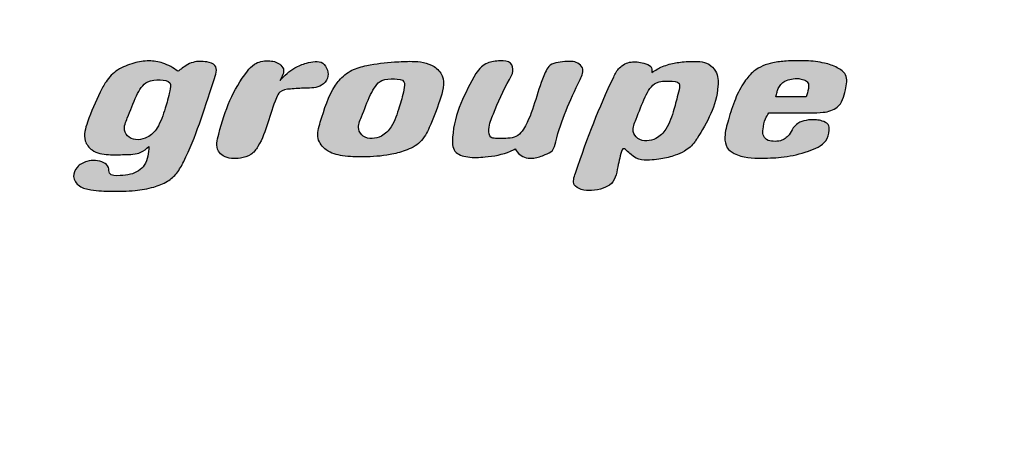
# Model space of a CAD drawing. Header units: millimetres. Extents: x 0 to 24.1, y -2.2 to 28.9.
# Tile 5 of 9: x 3.046 to 4.69, y 27.025 to 27.745. Entities that reach past the tile are written whole.
import ezdxf
from ezdxf import colors
from ezdxf.entities.mleader import LeaderData, LeaderLine
from ezdxf.math import Vec2, Vec3

# ---------------------------------------------------------------- set-up
doc = ezdxf.new("R2010")
doc.units = ezdxf.units.MM
doc.layers.add('Cartouche', color=7, linetype='Continuous')

# ---------------------------------------------------------------- blocks, each defined once
blk = doc.blocks.new('_DOT')
at = {"color": 0}
blk.add_line((0, 0), (-1, 0), dxfattribs=at)
at = {"color": 0, "const_width": 0.333}
blk.add_lwpolyline([(-0.1665, 0, 1), (0.1665, 0, 1)], format="xyb", close=True, dxfattribs=at)

msp = doc.modelspace()

# ---------------------------------------------------------------- hatches: boundary and pattern name
at = {"layer": 'Cartouche', "linetype": 'Continuous'}
h = msp.add_hatch(color=7, dxfattribs=at)
edge = h.paths.add_edge_path()
edge.add_spline(control_points=[(3.48031, 27.64299), (3.48419, 27.64964), (3.48992, 27.65946), (3.47819, 27.67375), (3.45976, 27.67734), (3.43859, 27.67332), (3.40383, 27.63271), (3.38545, 27.58582), (3.37224, 27.52899), (3.38997, 27.51207), (3.41107, 27.51197), (3.43299, 27.51733), (3.45819, 27.5523), (3.46332, 27.58964), (3.48034, 27.62713), (3.50087, 27.62919), (3.52305, 27.63048), (3.54752, 27.63034), (3.56127, 27.64583), (3.56084, 27.66077), (3.5503, 27.67805), (3.52589, 27.67295), (3.50127, 27.66398), (3.48827, 27.65096), (3.48031, 27.64299)], knot_values=[0, 0, 0, 0, 0.033471, 0.0495031, 0.0829868, 0.1226573, 0.1498661, 0.3413305, 0.3883729, 0.4065117, 0.4550464, 0.4854723, 0.5150339, 0.6591257, 0.6778207, 0.7080725, 0.7496034, 0.7953444, 0.8203873, 0.842828, 0.8659488, 0.9108508, 0.9453922, 1, 1, 1, 1], degree=3, periodic=0)
h = msp.add_hatch(color=7, dxfattribs=at)
edge = h.paths.add_edge_path()
edge.add_spline(control_points=[(3.31009, 27.65846), (3.30631, 27.66119), (3.29854, 27.66681), (3.28236, 27.67351), (3.26106, 27.67739), (3.23509, 27.6724), (3.20901, 27.66257), (3.19054, 27.64374), (3.17512, 27.61324), (3.16148, 27.58221), (3.15021, 27.54546), (3.16797, 27.52259), (3.19401, 27.51828), (3.22079, 27.51948), (3.24602, 27.51933), (3.25742, 27.5291), (3.26173, 27.53279)], knot_values=[0, 0, 0, 0, 0.0388809, 0.0799463, 0.1455478, 0.2164751, 0.2986057, 0.3748498, 0.4303495, 0.5825276, 0.6694397, 0.7233494, 0.8018629, 0.8773581, 0.9536192, 1, 1, 1, 1], degree=3, periodic=0)
edge.add_spline(control_points=[(3.26173, 27.53279), (3.26074, 27.52171), (3.25932, 27.50588), (3.24459, 27.49114), (3.22983, 27.48542), (3.21478, 27.48397), (3.19381, 27.4835), (3.19565, 27.49926), (3.18157, 27.51026), (3.16054, 27.51057), (3.14105, 27.5003), (3.13275, 27.48169), (3.14522, 27.46429), (3.16981, 27.45889), (3.20097, 27.45782), (3.23628, 27.45812), (3.26773, 27.46366), (3.29211, 27.47287), (3.30966, 27.48799), (3.33924, 27.54448), (3.35356, 27.59478), (3.37872, 27.66855), (3.35506, 27.67549), (3.33858, 27.67537), (3.32406, 27.66904), (3.31645, 27.66275), (3.31185, 27.65964), (3.31009, 27.65846)], knot_values=[0, 0, 0, 0, 0.0506727, 0.0724031, 0.095811, 0.1231235, 0.1521353, 0.1678017, 0.185186, 0.2299239, 0.2603422, 0.2865942, 0.3155831, 0.3479678, 0.4033293, 0.4650427, 0.515577, 0.5550535, 0.5877223, 0.6235568, 0.8529944, 0.893054, 0.9164619, 0.9529579, 0.9735603, 0.9899217, 1, 1, 1, 1], degree=3, periodic=0)
edge = h.paths.add_edge_path()
edge.add_spline(control_points=[(3.28065, 27.64399), (3.27323, 27.64397), (3.25524, 27.64391), (3.23794, 27.61371), (3.22894, 27.58716), (3.21761, 27.5619), (3.23138, 27.54168), (3.25894, 27.54433), (3.27943, 27.56622), (3.28854, 27.59558), (3.29549, 27.61853), (3.29965, 27.64262), (3.2874, 27.6435), (3.28065, 27.64399)], knot_values=[0, 0, 0, 0, 0.0766512, 0.1857244, 0.33291, 0.4091704, 0.4599371, 0.5695431, 0.6514798, 0.7809011, 0.8901805, 0.9394544, 1, 1, 1, 1], degree=3, periodic=0)
h = msp.add_hatch(color=7, dxfattribs=at)
edge = h.paths.add_edge_path()
edge.add_spline(control_points=[(3.67172, 27.67402), (3.65626, 27.67263), (3.63206, 27.67046), (3.59934, 27.66165), (3.58241, 27.64788), (3.56179, 27.61991), (3.552, 27.58703), (3.53983, 27.54697), (3.55782, 27.52316), (3.58696, 27.51584), (3.62289, 27.5148), (3.65833, 27.51718), (3.69045, 27.52528), (3.71657, 27.53819), (3.73356, 27.57099), (3.74643, 27.60597), (3.75872, 27.646), (3.73415, 27.67244), (3.7035, 27.67595), (3.68136, 27.6746), (3.67172, 27.67402)], knot_values=[0, 0, 0, 0, 0.0780573, 0.1221971, 0.1679921, 0.1841925, 0.2963359, 0.3420283, 0.3815784, 0.4297579, 0.4881872, 0.5630131, 0.6066547, 0.6553214, 0.7031862, 0.7848923, 0.8532319, 0.8876758, 0.9511049, 1, 1, 1, 1], degree=3, periodic=0)
edge = h.paths.add_edge_path()
edge.add_spline(control_points=[(3.67139, 27.64592), (3.66396, 27.6459), (3.64598, 27.64585), (3.62868, 27.61564), (3.61968, 27.5891), (3.60835, 27.56383), (3.62212, 27.54361), (3.64967, 27.54626), (3.67017, 27.56815), (3.67928, 27.59751), (3.68623, 27.62047), (3.69039, 27.64455), (3.67814, 27.64544), (3.67139, 27.64592)], knot_values=[0, 0, 0, 0, 0.0766512, 0.1857244, 0.33291, 0.4091704, 0.4599371, 0.5695431, 0.6514798, 0.7809011, 0.8901805, 0.9394544, 1, 1, 1, 1], degree=3, periodic=0)
h = msp.add_hatch(color=7, dxfattribs=at)
edge = h.paths.add_edge_path()
edge.add_spline(control_points=[(3.8731, 27.52892), (3.87541, 27.52539), (3.88217, 27.51504), (3.90365, 27.51128), (3.92112, 27.51822), (3.93733, 27.52519), (3.94813, 27.57459), (3.96627, 27.61206), (3.98951, 27.66241), (3.97467, 27.67577), (3.95422, 27.67461), (3.93102, 27.67227), (3.91044, 27.63054), (3.90453, 27.59103), (3.88359, 27.55536), (3.87164, 27.54703), (3.85617, 27.5462), (3.84387, 27.54583), (3.82944, 27.54735), (3.828, 27.56749), (3.84139, 27.5976), (3.8544, 27.63107), (3.87118, 27.65745), (3.86688, 27.6759), (3.8459, 27.67622), (3.82946, 27.67439), (3.8154, 27.6657), (3.81021, 27.65855), (3.80733, 27.65459)], knot_values=[0, 0, 0, 0, 0.0190581, 0.0558832, 0.0869656, 0.1081364, 0.1316178, 0.3040481, 0.3343965, 0.3512342, 0.3848472, 0.427859, 0.445213, 0.5911597, 0.6126216, 0.634088, 0.65514, 0.6819348, 0.69421, 0.7148555, 0.7566015, 0.8544142, 0.8770795, 0.8987449, 0.9261928, 0.9594788, 0.9775489, 1, 1, 1, 1], degree=3, periodic=0)
edge.add_spline(control_points=[(3.80733, 27.65459), (3.78944, 27.62194), (3.76782, 27.58251), (3.76814, 27.522), (3.79644, 27.51333), (3.82725, 27.51534), (3.85509, 27.51949), (3.87054, 27.52758), (3.8731, 27.52892)], knot_values=[0, 0, 0, 0, 0.4688453, 0.5663019, 0.6631339, 0.7833502, 0.9641614, 1, 1, 1, 1], degree=3, periodic=0)
h = msp.add_hatch(color=7, dxfattribs=at)
edge = h.paths.add_edge_path()
edge.add_spline(control_points=[(4.10135, 27.65653), (4.10122, 27.66011), (4.10091, 27.66842), (4.08441, 27.67315), (4.06663, 27.67619), (4.04616, 27.66654), (4.01423, 27.60135), (3.99296, 27.54556), (3.96711, 27.46888), (3.9847, 27.45959), (4.00147, 27.45859), (4.01889, 27.46193), (4.04077, 27.47251), (4.04346, 27.49809), (4.0483, 27.51515), (4.05223, 27.53541), (4.07259, 27.5093), (4.09449, 27.5095), (4.11972, 27.51232), (4.138, 27.51686), (4.1579, 27.52526), (4.17014, 27.53585), (4.19231, 27.57069), (4.21365, 27.60888), (4.21159, 27.65686), (4.19292, 27.6752), (4.17092, 27.67528), (4.149, 27.67398), (4.13332, 27.67119), (4.11615, 27.66578), (4.10701, 27.66007), (4.10135, 27.65653)], knot_values=[0, 0, 0, 0, 0.0126766, 0.0293601, 0.0568323, 0.0846377, 0.1080942, 0.3301633, 0.3551481, 0.3730815, 0.3956039, 0.4209682, 0.4410184, 0.4844931, 0.5040254, 0.5197425, 0.541135, 0.5875827, 0.6068819, 0.638568, 0.6599317, 0.6898759, 0.6988407, 0.8193396, 0.8520391, 0.8731392, 0.9133873, 0.9308578, 0.9586654, 0.9743952, 1, 1, 1, 1], degree=3, periodic=0)
edge = h.paths.add_edge_path()
edge.add_spline(control_points=[(4.12982, 27.64206), (4.1224, 27.64203), (4.10441, 27.64198), (4.08712, 27.61177), (4.07811, 27.58523), (4.06679, 27.55997), (4.08055, 27.53974), (4.10813, 27.5424), (4.12855, 27.56428), (4.13807, 27.59367), (4.14391, 27.61677), (4.15047, 27.64181), (4.13713, 27.64197), (4.12982, 27.64206)], knot_values=[0, 0, 0, 0, 0.076212, 0.1846602, 0.3310024, 0.4068258, 0.4573016, 0.5662796, 0.6477468, 0.7764264, 0.8850797, 0.9370238, 1, 1, 1, 1], degree=3, periodic=0)
h = msp.add_hatch(color=7, dxfattribs=at)
edge = h.paths.add_edge_path()
edge.add_spline(control_points=[(4.36636, 27.58886), (4.37325, 27.58891), (4.3884, 27.58901), (4.41613, 27.59643), (4.42427, 27.62475), (4.42935, 27.65227), (4.40945, 27.66612), (4.38714, 27.67353), (4.35789, 27.67656), (4.32899, 27.67598), (4.29909, 27.67305), (4.27301, 27.6627), (4.25345, 27.63889), (4.23912, 27.61129), (4.22969, 27.57949), (4.22173, 27.55272), (4.22462, 27.53037), (4.24771, 27.51387), (4.28188, 27.51308), (4.3238, 27.51424), (4.35949, 27.52304), (4.39128, 27.53607), (4.39809, 27.55666), (4.39676, 27.57103), (4.38604, 27.57564), (4.37367, 27.57799), (4.35952, 27.57735), (4.3455, 27.573), (4.33626, 27.5635), (4.33193, 27.55309), (4.32413, 27.54611), (4.31515, 27.54132), (4.30422, 27.54126), (4.29274, 27.54273), (4.28572, 27.55191), (4.28745, 27.56459), (4.28901, 27.57762), (4.29457, 27.58572), (4.29672, 27.58886)], knot_values=[0, 0, 0, 0, 0.0270389, 0.0594187, 0.1007186, 0.1331515, 0.1561586, 0.1853718, 0.225618, 0.268523, 0.2972795, 0.3420574, 0.3721052, 0.4145213, 0.4618596, 0.5000238, 0.5230255, 0.5425158, 0.6032447, 0.6507339, 0.7046132, 0.7482693, 0.7719385, 0.7846598, 0.7992121, 0.8119387, 0.8344284, 0.8530604, 0.8671765, 0.8842019, 0.8958822, 0.9070431, 0.9227237, 0.9374992, 0.9499753, 0.9624495, 0.9854512, 1, 1, 1, 1], degree=3, periodic=0)
edge.add_line((4.29672, 27.58886), (4.36636, 27.58886))
edge = h.paths.add_edge_path()
edge.add_line((4.30833, 27.61593), (4.35862, 27.61593))
edge.add_spline(control_points=[(4.35862, 27.61593), (4.36016, 27.62036), (4.36254, 27.62723), (4.36325, 27.63613), (4.36053, 27.64211), (4.35411, 27.64473), (4.34532, 27.64674), (4.33438, 27.64587), (4.32121, 27.64226), (4.31294, 27.63286), (4.31004, 27.62308), (4.30895, 27.61851), (4.30833, 27.61593)], knot_values=[0, 0, 0, 0, 0.1470021, 0.2277701, 0.2729243, 0.342078, 0.4318051, 0.5577113, 0.6803696, 0.8528921, 0.9167465, 1, 1, 1, 1], degree=3, periodic=0)

# ---------------------------------------------------------------- linework, layer by layer
at = {"layer": 'Cartouche', "color": 7, "linetype": 'Continuous'}
for p, q in [((4.35862, 27.61593), (4.30833, 27.61593)), ((4.29672, 27.58886), (4.36636, 27.58886))]:
    msp.add_line(p, q, dxfattribs=at)
for points, knots in [([(3.26173, 27.53279), (3.26074, 27.52171), (3.25932, 27.50588), (3.24459, 27.49114), (3.22983, 27.48542), (3.21478, 27.48397), (3.19381, 27.4835), (3.19565, 27.49926), (3.18157, 27.51026), (3.16054, 27.51057), (3.14105, 27.5003), (3.13275, 27.48169), (3.14522, 27.46429), (3.16981, 27.45889), (3.20097, 27.45782), (3.23628, 27.45812), (3.26773, 27.46366), (3.29211, 27.47287), (3.30966, 27.48799), (3.33924, 27.54448), (3.35356, 27.59478), (3.37872, 27.66855), (3.35506, 27.67549), (3.33858, 27.67537), (3.32406, 27.66904), (3.31645, 27.66275), (3.31185, 27.65964), (3.31009, 27.65846)], [0, 0, 0, 0, 0.0506727, 0.0724031, 0.095811, 0.1231235, 0.1521353, 0.1678017, 0.185186, 0.2299239, 0.2603422, 0.2865942, 0.3155831, 0.3479678, 0.4033293, 0.4650427, 0.515577, 0.5550535, 0.5877223, 0.6235568, 0.8529944, 0.893054, 0.9164619, 0.9529579, 0.9735603, 0.9899217, 1, 1, 1, 1]), ([(3.31009, 27.65846), (3.30631, 27.66119), (3.29854, 27.66681), (3.28236, 27.67351), (3.26106, 27.67739), (3.23509, 27.6724), (3.20901, 27.66257), (3.19054, 27.64374), (3.17512, 27.61324), (3.16148, 27.58221), (3.15021, 27.54546), (3.16797, 27.52259), (3.19401, 27.51828), (3.22079, 27.51948), (3.24602, 27.51933), (3.25742, 27.5291), (3.26173, 27.53279)], [0, 0, 0, 0, 0.0388809, 0.0799463, 0.1455478, 0.2164751, 0.2986057, 0.3748498, 0.4303495, 0.5825276, 0.6694397, 0.7233494, 0.8018629, 0.8773581, 0.9536192, 1, 1, 1, 1]), ([(3.48031, 27.64299), (3.48419, 27.64964), (3.48992, 27.65946), (3.47819, 27.67375), (3.45976, 27.67734), (3.43859, 27.67332), (3.40383, 27.63271), (3.38545, 27.58582), (3.37224, 27.52899), (3.38997, 27.51207), (3.41107, 27.51197), (3.43299, 27.51733), (3.45819, 27.5523), (3.46332, 27.58964), (3.48034, 27.62713), (3.50087, 27.62919), (3.52305, 27.63048), (3.54752, 27.63034), (3.56127, 27.64583), (3.56084, 27.66077), (3.5503, 27.67805), (3.52589, 27.67295), (3.50127, 27.66398), (3.48827, 27.65096), (3.48031, 27.64299)], [0, 0, 0, 0, 0.033471, 0.0495031, 0.0829868, 0.1226573, 0.1498661, 0.3413305, 0.3883729, 0.4065117, 0.4550464, 0.4854723, 0.5150339, 0.6591257, 0.6778207, 0.7080725, 0.7496034, 0.7953444, 0.8203873, 0.842828, 0.8659488, 0.9108508, 0.9453922, 1, 1, 1, 1]), ([(3.67172, 27.67402), (3.65626, 27.67263), (3.63206, 27.67046), (3.59934, 27.66165), (3.58241, 27.64788), (3.56179, 27.61991), (3.552, 27.58703), (3.53983, 27.54697), (3.55782, 27.52316), (3.58696, 27.51584), (3.62289, 27.5148), (3.65833, 27.51718), (3.69045, 27.52528), (3.71657, 27.53819), (3.73356, 27.57099), (3.74643, 27.60597), (3.75872, 27.646), (3.73415, 27.67244), (3.7035, 27.67595), (3.68136, 27.6746), (3.67172, 27.67402)], [0, 0, 0, 0, 0.0780573, 0.1221971, 0.1679921, 0.1841925, 0.2963359, 0.3420283, 0.3815784, 0.4297579, 0.4881872, 0.5630131, 0.6066547, 0.6553214, 0.7031862, 0.7848923, 0.8532319, 0.8876758, 0.9511049, 1, 1, 1, 1]), ([(3.8731, 27.52892), (3.87541, 27.52539), (3.88217, 27.51504), (3.90365, 27.51128), (3.92112, 27.51822), (3.93733, 27.52519), (3.94813, 27.57459), (3.96627, 27.61206), (3.98951, 27.66241), (3.97467, 27.67577), (3.95422, 27.67461), (3.93102, 27.67227), (3.91044, 27.63054), (3.90453, 27.59103), (3.88359, 27.55536), (3.87164, 27.54703), (3.85617, 27.5462), (3.84387, 27.54583), (3.82944, 27.54735), (3.828, 27.56749), (3.84139, 27.5976), (3.8544, 27.63107), (3.87118, 27.65745), (3.86688, 27.6759), (3.8459, 27.67622), (3.82946, 27.67439), (3.8154, 27.6657), (3.81021, 27.65855), (3.80733, 27.65459)], [0, 0, 0, 0, 0.0190581, 0.0558832, 0.0869656, 0.1081364, 0.1316178, 0.3040481, 0.3343965, 0.3512342, 0.3848472, 0.427859, 0.445213, 0.5911597, 0.6126216, 0.634088, 0.65514, 0.6819348, 0.69421, 0.7148555, 0.7566015, 0.8544142, 0.8770795, 0.8987449, 0.9261928, 0.9594788, 0.9775489, 1, 1, 1, 1]), ([(4.10135, 27.65653), (4.10122, 27.66011), (4.10091, 27.66842), (4.08441, 27.67315), (4.06663, 27.67619), (4.04616, 27.66654), (4.01423, 27.60135), (3.99296, 27.54556), (3.96711, 27.46888), (3.9847, 27.45959), (4.00147, 27.45859), (4.01889, 27.46193), (4.04077, 27.47251), (4.04346, 27.49809), (4.0483, 27.51515), (4.05223, 27.53541), (4.07259, 27.5093), (4.09449, 27.5095), (4.11972, 27.51232), (4.138, 27.51686), (4.1579, 27.52526), (4.17014, 27.53585), (4.19231, 27.57069), (4.21365, 27.60888), (4.21159, 27.65686), (4.19292, 27.6752), (4.17092, 27.67528), (4.149, 27.67398), (4.13332, 27.67119), (4.11615, 27.66578), (4.10701, 27.66007), (4.10135, 27.65653)], [0, 0, 0, 0, 0.0126766, 0.0293601, 0.0568323, 0.0846377, 0.1080942, 0.3301633, 0.3551481, 0.3730815, 0.3956039, 0.4209682, 0.4410184, 0.4844931, 0.5040254, 0.5197425, 0.541135, 0.5875827, 0.6068819, 0.638568, 0.6599317, 0.6898759, 0.6988407, 0.8193396, 0.8520391, 0.8731392, 0.9133873, 0.9308578, 0.9586654, 0.9743952, 1, 1, 1, 1]), ([(4.36636, 27.58886), (4.37325, 27.58891), (4.3884, 27.58901), (4.41613, 27.59643), (4.42427, 27.62475), (4.42935, 27.65227), (4.40945, 27.66612), (4.38714, 27.67353), (4.35789, 27.67656), (4.32899, 27.67598), (4.29909, 27.67305), (4.27301, 27.6627), (4.25345, 27.63889), (4.23912, 27.61129), (4.22969, 27.57949), (4.22173, 27.55272), (4.22462, 27.53037), (4.24771, 27.51387), (4.28188, 27.51308), (4.3238, 27.51424), (4.35949, 27.52304), (4.39128, 27.53607), (4.39809, 27.55666), (4.39676, 27.57103), (4.38604, 27.57564), (4.37367, 27.57799), (4.35952, 27.57735), (4.3455, 27.573), (4.33626, 27.5635), (4.33193, 27.55309), (4.32413, 27.54611), (4.31515, 27.54132), (4.30422, 27.54126), (4.29274, 27.54273), (4.28572, 27.55191), (4.28745, 27.56459), (4.28901, 27.57762), (4.29457, 27.58572), (4.29672, 27.58886)], [0, 0, 0, 0, 0.0270389, 0.0594187, 0.1007186, 0.1331515, 0.1561586, 0.1853718, 0.225618, 0.268523, 0.2972795, 0.3420574, 0.3721052, 0.4145213, 0.4618596, 0.5000238, 0.5230255, 0.5425158, 0.6032447, 0.6507339, 0.7046132, 0.7482693, 0.7719385, 0.7846598, 0.7992121, 0.8119387, 0.8344284, 0.8530604, 0.8671765, 0.8842019, 0.8958822, 0.9070431, 0.9227237, 0.9374992, 0.9499753, 0.9624495, 0.9854512, 1, 1, 1, 1]), ([(3.67139, 27.64592), (3.66396, 27.6459), (3.64598, 27.64585), (3.62868, 27.61564), (3.61968, 27.5891), (3.60835, 27.56383), (3.62212, 27.54361), (3.64967, 27.54626), (3.67017, 27.56815), (3.67928, 27.59751), (3.68623, 27.62047), (3.69039, 27.64455), (3.67814, 27.64544), (3.67139, 27.64592)], [0, 0, 0, 0, 0.0766512, 0.1857244, 0.33291, 0.4091704, 0.4599371, 0.5695431, 0.6514798, 0.7809011, 0.8901805, 0.9394544, 1, 1, 1, 1]), ([(3.80733, 27.65459), (3.78944, 27.62194), (3.76782, 27.58251), (3.76814, 27.522), (3.79644, 27.51333), (3.82725, 27.51534), (3.85509, 27.51949), (3.87054, 27.52758), (3.8731, 27.52892)], [0, 0, 0, 0, 0.4688453, 0.5663019, 0.6631339, 0.7833502, 0.9641614, 1, 1, 1, 1]), ([(4.30833, 27.61593), (4.30895, 27.61851), (4.31004, 27.62308), (4.31294, 27.63286), (4.32121, 27.64226), (4.33438, 27.64587), (4.34532, 27.64674), (4.35411, 27.64473), (4.36053, 27.64211), (4.36325, 27.63613), (4.36254, 27.62723), (4.36016, 27.62036), (4.35862, 27.61593)], [0, 0, 0, 0, 0.0832535, 0.1471079, 0.3196304, 0.4422887, 0.5681949, 0.657922, 0.7270757, 0.7722299, 0.8529979, 1, 1, 1, 1]), ([(3.28065, 27.64399), (3.27323, 27.64397), (3.25524, 27.64391), (3.23794, 27.61371), (3.22894, 27.58716), (3.21761, 27.5619), (3.23138, 27.54168), (3.25894, 27.54433), (3.27943, 27.56622), (3.28854, 27.59558), (3.29549, 27.61853), (3.29965, 27.64262), (3.2874, 27.6435), (3.28065, 27.64399)], [0, 0, 0, 0, 0.0766512, 0.1857244, 0.33291, 0.4091704, 0.4599371, 0.5695431, 0.6514798, 0.7809011, 0.8901805, 0.9394544, 1, 1, 1, 1]), ([(4.12982, 27.64206), (4.1224, 27.64203), (4.10441, 27.64198), (4.08712, 27.61177), (4.07811, 27.58523), (4.06679, 27.55997), (4.08055, 27.53974), (4.10813, 27.5424), (4.12855, 27.56428), (4.13807, 27.59367), (4.14391, 27.61677), (4.15047, 27.64181), (4.13713, 27.64197), (4.12982, 27.64206)], [0, 0, 0, 0, 0.076212, 0.1846602, 0.3310024, 0.4068258, 0.4573016, 0.5662796, 0.6477468, 0.7764264, 0.8850797, 0.9370238, 1, 1, 1, 1])]:
    msp.add_open_spline(points, degree=3, knots=knots, dxfattribs=at)

# ---------------------------------------------------------------- leaders
ml = msp.add_multileader_mtext('Standard', dxfattribs=at)
ml.set_content('{\\pxsm0.775;\\fArial|b0||i0||c0|p34;\\W1.;Hauteur à Monter : 100cm\\P}', color=256)
ml.set_leader_properties()
ml.set_arrow_properties(name='DOT')
ml.build(insert=Vec2(0, 0))
ml.multileader.update_dxf_attribs({"leader_type": 0, "dogleg_length": 0, "arrow_head_size": 0.50625})
ctx = ml.context
ctx.base_point, ctx.char_height, ctx.arrow_head_size, ctx.landing_gap_size = Vec3(7.10934, 27.92617), 0.3375, 0.50625, 0.0675
ctx.text_align_type = 1
notes = []
notes.append((ctx, [(0, (0, 0, 0), (0, 0), (1, 0), 1, [])]))
ctx.mtext.insert, ctx.mtext.alignment = Vec3(11.81154, 28.09778), 2
for ctx, leaders in notes:
    for number, flags, end, landing, length, lines in leaders:
        leader = LeaderData()
        leader.index, (leader.has_last_leader_line, leader.has_dogleg_vector, leader.attachment_direction) = number, flags
        leader.last_leader_point, leader.dogleg_vector, leader.dogleg_length = Vec3(end), Vec3(landing), length
        for number, points, colour, breaks in lines:
            line = LeaderLine()
            line.index, line.vertices, line.color, line.breaks = number, Vec3.list(points), colors.encode_raw_color(colour), breaks
            leader.lines.append(line)
        ctx.leaders.append(leader)

doc.saveas('drawing.dxf')
